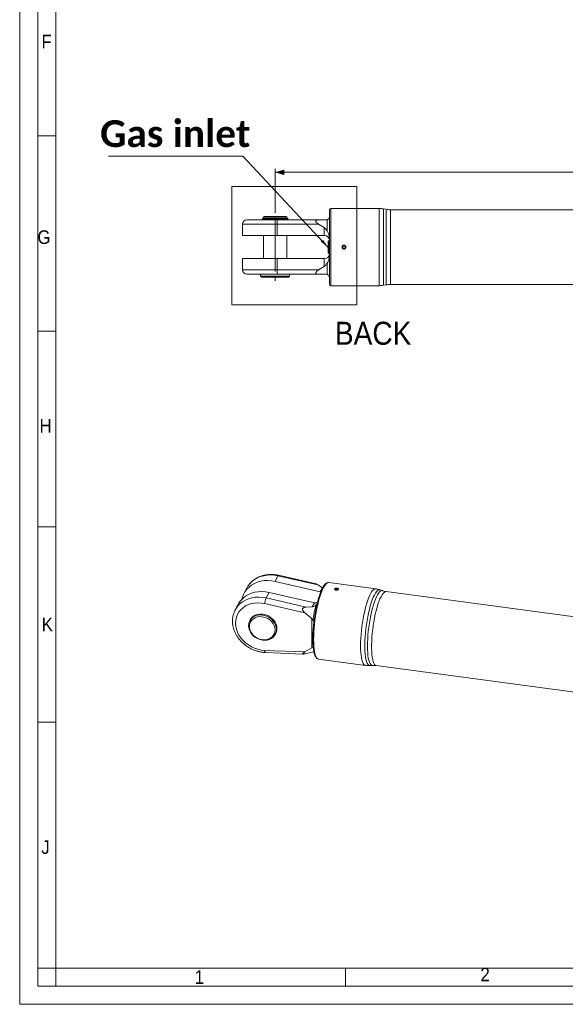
# Model space of a CAD drawing. Header units: millimetres. Extents: x 30 to 2493, y 30 to 1752.
# Tile 1 of 7: x 30 to 482, y 30 to 846. Entities that reach past the tile are written whole.
import ezdxf

# ---------------------------------------------------------------- set-up
doc = ezdxf.new("R2010")
doc.units = ezdxf.units.MM
doc.header["$LTSCALE"] = 3
doc.linetypes.add('SLD-Centro', pattern=[19.05, 15.24, -1.27, 1.27, -1.27])
doc.linetypes.add('SLD-Solido', pattern=[0])
doc.styles.add('SLDTEXTSTYLE0', font='GOTHIC.TTF', dxfattribs={"width": 0.913})
doc.styles.add('SLDTEXTSTYLE3', font='CALIBRI.TTF')
doc.styles.add('SLDTEXTSTYLE4', font='CALIBRIB.TTF')
doc.styles.get("Standard").update_dxf_attribs({"font": 'CALIBRIB.TTF'})
doc.dimstyles.new('SLDDIMSTYLE0', dxfattribs={"dimtxt": 22.225, "dimasz": 7.5, "dimexe": 0, "dimexo": 0.0625, "dimgap": 5.55625, "dimtad": 1, "dimrnd": 1e-09, "dimzin": 12, "dimdsep": 46, "dimtxsty": 'SLDTEXTSTYLE4', "dimsah": 1, "dimcen": 0.09, "dimadec": 0, "dimazin": 3, "dimtfac": 1, "dimtofl": 0, "dimtmove": 0, "dimatfit": 3, "dimfxl": 0, "dimfrac": 2, "dimtolj": 1, "dimtzin": 12, "dimarcsym": 0})
doc.dimstyles.new('SLDDIMSTYLE2', dxfattribs={"dimtxt": 0.18, "dimasz": 7.5, "dimexe": 0, "dimexo": 0.0625, "dimgap": 0, "dimtad": 0, "dimtih": 1, "dimtoh": 1, "dimdec": 0, "dimrnd": 1e-09, "dimzin": 0, "dimdsep": 46, "dimtxsty": 'Standard', "dimsah": 1, "dimcen": 0.09, "dimadec": 0, "dimazin": 0, "dimtfac": 7.5, "dimtdec": 0, "dimtofl": 0, "dimtmove": 0, "dimatfit": 3, "dimfxl": 0, "dimfrac": 2, "dimtolj": 1, "dimtzin": 0, "dimarcsym": 0})

# ---------------------------------------------------------------- blocks, each defined once
blk = doc.blocks.new('_D_4')
at = {"color": 7, "linetype": 'SLD-Solido', "lineweight": 0}
for p, q in [((241.59, 686.29), (241.59, 722.84)), ((1070.09, 719.84), (241.59, 719.84)), ((1070.09, 686.29), (1070.09, 722.84))]:
    blk.add_line(p, q, dxfattribs=at)
for points in [[(241.59, 719.84), (249.09, 717.59), (249.09, 722.09)], [(1070.09, 719.84), (1062.59, 722.09), (1062.59, 717.59)]]:
    blk.add_solid(points, dxfattribs=at)
at = {"color": 7, "linetype": 'SLD-Solido', "lineweight": 0, "insert": (614.46, 749.47), "char_height": 22.225, "attachment_point": 1, "style": 'SLDTEXTSTYLE3'}
blk.add_mtext('828,50', dxfattribs=at)
blk = doc.blocks.new('SW_NOTE_10')
at = {"color": 0, "linetype": 'SLD-Solido', "lineweight": 0}
blk.add_line((-111.04, 0), (0, 0), dxfattribs=at)
at = {"color": 0, "linetype": 'Continuous', "lineweight": 0, "insert": (-55.87, 29.84), "char_height": 22.225, "attachment_point": 2, "style": 'SLDTEXTSTYLE4'}
blk.add_mtext('Gas inlet', dxfattribs=at)

msp = doc.modelspace()

# ---------------------------------------------------------------- linework, layer by layer
at = {"color": 7, "linetype": 'SLD-Solido', "lineweight": 0}
for p, q in [((30, 1752), (30, 30)), ((45, 1737), (45, 45)), ((60, 750), (45, 750)), ((205.622, 707.994), (309.124, 707.994)), ((205.622, 609.998), (205.622, 707.994)), ((309.124, 609.998), (309.124, 707.994)), ((205.622, 609.998), (309.124, 609.998)), ((45, 588), (60, 588)), ((45, 426), (60, 426)), ((45, 264), (60, 264)), ((60, 60), (45, 60)), ((60, 45), (60, 60)), ((300, 45), (300, 60)), ((45, 45), (2478, 45)), ((30, 30), (2493, 30))]:
    msp.add_line(p, q, dxfattribs=at)
at = {"color": 7, "linetype": 'SLD-Solido', "lineweight": 15}
for p, q in [((60, 1722), (60, 60)), ((286.594, 688.841), (286.594, 626.841)), ((327.845, 689.841), (287.594, 689.841)), ((333.542, 689.145), (331.318, 689.538)), ((916.673, 688.841), (337.015, 688.841)), ((218.094, 680.341), (242.946, 680.341)), ((231.014, 681.691), (231.014, 681.011)), ((231.014, 681.691), (244.739, 681.691)), ((237.976, 681.011), (231.014, 681.011)), ((232.544, 683.291), (232.044, 682.791)), ((232.044, 682.791), (232.044, 681.791)), ((251.144, 682.791), (232.044, 682.791)), ((244.861, 681.791), (232.044, 681.791)), ((232.044, 680.841), (232.044, 680.341)), ((251.144, 680.841), (232.044, 680.841)), ((232.469, 681.791), (232.469, 681.691)), ((232.469, 681.011), (232.469, 680.841)), ((250.644, 683.291), (232.544, 683.291)), ((237.976, 681.011), (237.976, 681.023)), ((238.473, 681.023), (237.976, 681.023)), ((237.976, 681.011), (238.473, 681.011)), ((252.174, 681.111), (238.45, 681.111)), ((242.946, 680.341), (277.557, 680.341)), ((244.715, 681.78), (245.213, 681.78)), ((244.861, 681.791), (245.213, 681.791)), ((252.174, 681.791), (245.213, 681.791)), ((245.213, 681.78), (245.213, 681.791)), ((251.144, 682.791), (250.644, 683.291)), ((250.719, 680.841), (250.719, 681.111)), ((251.144, 681.791), (251.144, 682.791)), ((251.144, 680.341), (251.144, 680.841)), ((252.174, 681.111), (252.174, 681.791)), ((283.594, 680.341), (277.557, 680.341)), ((284.594, 680.513), (283.594, 680.341)), ((284.594, 671.232), (284.594, 680.513)), ((214.594, 676.841), (214.594, 667.391)), ((243.312, 676.841), (243.312, 667.391)), ((277.6, 676.841), (243.312, 676.841)), ((277.6, 676.841), (282.176, 674.023)), ((282.176, 674.023), (282.176, 667.391)), ((214.594, 667.391), (243.312, 667.391)), ((232.044, 667.391), (232.044, 648.291)), ((243.312, 667.391), (282.176, 667.391)), ((251.144, 648.291), (251.144, 667.391)), ((282.176, 667.391), (282.594, 667.391)), ((286.106, 663.067), (285.594, 662.582)), ((285.594, 653.101), (285.594, 662.582)), ((286.594, 663.042), (286.106, 663.067)), ((286.106, 663.067), (286.106, 652.615)), ((298.594, 658.996), (297.594, 658.419)), ((297.594, 658.419), (297.594, 657.264)), ((297.594, 657.264), (298.594, 656.687)), ((299.594, 658.419), (298.594, 658.996)), ((298.594, 656.687), (299.594, 657.264)), ((299.594, 657.264), (299.594, 658.419)), ((214.594, 648.291), (214.594, 638.841)), ((243.312, 648.291), (214.594, 648.291)), ((243.312, 648.291), (243.312, 638.841)), ((282.176, 648.291), (243.312, 648.291)), ((282.176, 648.291), (282.176, 641.66)), ((282.594, 648.291), (282.176, 648.291)), ((285.594, 653.101), (286.106, 652.615)), ((286.106, 652.615), (286.594, 652.641)), ((243.312, 638.841), (277.6, 638.841)), ((282.176, 641.66), (277.6, 638.841)), ((284.594, 635.17), (284.594, 644.451)), ((242.946, 635.341), (218.094, 635.341)), ((229.594, 635.341), (229.594, 633.841)), ((229.594, 633.841), (230.594, 632.841)), ((253.594, 633.841), (229.594, 633.841)), ((252.594, 632.841), (230.594, 632.841)), ((277.557, 635.341), (242.946, 635.341)), ((252.594, 632.841), (253.594, 633.841)), ((253.594, 633.841), (253.594, 635.341)), ((283.594, 635.341), (284.594, 635.17)), ((287.594, 625.841), (327.845, 625.841)), ((331.318, 626.145), (333.542, 626.538)), ((337.015, 626.841), (916.673, 626.841)), ((243.919, 385.245), (241.473, 380.681)), ((277.039, 377.686), (243.919, 385.245)), ((275.441, 378.593), (244.344, 385.69)), ((218.669, 376.009), (218.377, 375.484)), ((241.473, 380.681), (279.013, 372.114)), ((277.039, 377.686), (280.729, 375.317)), ((280.746, 375.306), (280.372, 375.552)), ((324.902, 374.452), (286.024, 379.661)), ((218.377, 375.484), (215.931, 370.92)), ((236.529, 371.456), (234.084, 366.892)), ((274.069, 362.889), (236.529, 371.456)), ((280.729, 375.317), (279.013, 372.114)), ((291.583, 374.642), (291.284, 374.084)), ((291.284, 374.084), (292.101, 373.676)), ((292.699, 374.792), (291.583, 374.642)), ((291.583, 373.935), (291.583, 374.642)), ((292.101, 373.676), (293.216, 373.826)), ((293.515, 374.383), (292.699, 374.792)), ((292.699, 373.756), (292.699, 374.792)), ((293.216, 373.826), (293.515, 374.383)), ((330.592, 372.962), (328.499, 373.638)), ((893.535, 297.261), (333.628, 372.274)), ((210.988, 361.696), (208.542, 357.132)), ((266.256, 354.605), (232.824, 362.235)), ((234.084, 366.892), (267.203, 359.334)), ((272.353, 359.686), (267.203, 359.334)), ((274.069, 362.889), (272.353, 359.686)), ((220.942, 348.699), (220.553, 347.974)), ((272.087, 349.665), (273.009, 348.406)), ((272.087, 349.665), (272.087, 325.526)), ((241.707, 336.638), (242.095, 337.363)), ((232.824, 323.477), (266.256, 322.148)), ((233.591, 321.67), (264.742, 320.432)), ((272.087, 325.526), (266.256, 322.148)), ((267.203, 320.789), (272.353, 321.975)), ((273.009, 326.361), (272.087, 325.526)), ((272.353, 321.975), (273.842, 322.283)), ((277.525, 316.228), (316.404, 311.019)), ((320.088, 310.858), (322.286, 310.96)), ((325.395, 310.823), (885.302, 235.81)), ((60, 60), (2463, 60))]:
    msp.add_line(p, q, dxfattribs=at)
at = {"color": 8, "linetype": 'SLD-Solido', "lineweight": 15}
for p, q in [((287.594, 689.841), (287.594, 625.841)), ((327.845, 625.841), (327.845, 689.841)), ((331.318, 689.538), (331.318, 626.145)), ((333.542, 626.538), (333.542, 689.145)), ((337.015, 688.841), (337.015, 626.841)), ((243.312, 676.841), (214.594, 676.841)), ((214.594, 638.841), (243.312, 638.841))]:
    msp.add_line(p, q, dxfattribs=at)
at = {"color": 7, "linetype": 'SLD-Centro', "lineweight": 0}
msp.add_line((241.594, 683.291), (241.594, 629.42), dxfattribs=at)
at = {"color": 8, "linetype": 'SLD-Solido', "lineweight": 15, "flags": 128}
for points in [[(243.919, 385.245), (240.918, 385.768), (237.922, 385.968), (234.975, 385.842), (232.118, 385.392), (229.393, 384.626), (226.837, 383.552), (224.489, 382.188), (222.381, 380.551), (220.543, 378.667), (219.003, 376.562), (218.669, 376.009)], [(286.024, 379.661), (285.916, 379.672), (285.143, 379.547), (284.334, 379.077), (283.496, 378.265), (282.64, 377.121), (281.774, 375.657), (280.909, 373.89), (280.053, 371.839), (279.215, 369.525), (278.406, 366.975), (277.633, 364.217), (276.906, 361.281), (276.233, 358.198), (275.62, 355.003), (275.074, 351.73), (274.602, 348.417), (274.208, 345.098), (273.898, 341.81), (273.673, 338.589), (273.538, 335.471), (273.492, 332.49), (273.538, 329.678), (273.673, 327.066), (273.898, 324.682), (274.208, 322.554), (274.602, 320.704), (275.074, 319.152), (275.62, 317.916), (276.233, 317.009), (276.906, 316.44), (277.525, 316.228)], [(208.555, 357.157), (209.168, 358.209), (210.708, 360.315), (212.546, 362.199), (214.654, 363.835), (217.002, 365.2), (219.558, 366.273), (222.283, 367.04), (225.14, 367.489), (228.087, 367.615), (231.083, 367.415), (234.084, 366.892)], [(312.371, 327.281), (312.416, 330.262), (312.552, 333.38), (312.776, 336.601), (313.087, 339.889), (313.481, 343.208), (313.953, 346.522), (314.498, 349.794), (315.111, 352.989), (315.785, 356.072), (316.512, 359.008), (317.285, 361.767), (318.094, 364.316), (318.931, 366.63), (319.787, 368.681), (320.653, 370.449), (321.519, 371.912), (322.375, 373.056), (323.213, 373.868), (324.022, 374.339), (324.794, 374.463), (324.903, 374.452)], [(328.499, 373.638), (327.983, 373.716), (327.198, 373.528), (326.376, 372.987), (325.528, 372.097), (324.662, 370.87), (323.789, 369.319), (322.919, 367.461), (322.061, 365.319), (321.225, 362.915), (320.42, 360.278), (319.657, 357.437), (318.942, 354.424), (318.285, 351.273), (317.692, 348.021), (317.172, 344.704), (316.728, 341.36), (316.368, 338.025), (316.093, 334.74), (315.909, 331.539), (315.816, 328.461), (315.816, 325.539), (315.909, 322.807), (316.093, 320.296), (316.368, 318.033), (316.728, 316.046), (317.172, 314.356), (317.692, 312.982), (318.285, 311.94), (318.942, 311.243), (319.657, 310.897), (320.088, 310.858)], [(318.055, 326.88), (318.101, 329.847), (318.238, 332.952), (318.465, 336.159), (318.779, 339.433), (319.177, 342.736), (319.653, 346.03), (320.204, 349.279), (320.822, 352.445), (321.5, 355.493), (322.231, 358.387), (323.007, 361.097), (323.818, 363.589), (324.656, 365.838), (325.511, 367.816), (326.373, 369.501), (327.232, 370.875), (328.08, 371.922), (328.905, 372.63), (329.7, 372.99), (330.454, 373), (330.591, 372.962)], [(333.628, 372.274), (333.399, 372.288), (332.631, 372.105), (331.828, 371.575), (330.998, 370.705), (330.152, 369.505), (329.298, 367.988), (328.447, 366.171), (327.607, 364.076), (326.79, 361.725), (326.003, 359.145), (325.256, 356.367), (324.557, 353.42), (323.914, 350.339), (323.335, 347.158), (322.826, 343.914), (322.392, 340.643), (322.039, 337.382), (321.771, 334.168), (321.59, 331.038), (321.5, 328.027), (321.5, 325.169), (321.59, 322.497), (321.771, 320.041), (322.039, 317.829), (322.392, 315.885), (322.826, 314.232), (323.335, 312.888), (323.914, 311.87), (324.557, 311.187), (325.256, 310.849), (325.395, 310.823)], [(316.404, 311.019), (315.785, 311.232), (315.111, 311.8), (314.498, 312.707), (313.953, 313.943), (313.481, 315.495), (313.087, 317.345), (312.776, 319.474), (312.552, 321.857), (312.416, 324.469), (312.371, 327.281)], [(322.285, 310.959), (322.231, 310.958), (321.5, 311.124), (320.822, 311.64), (320.204, 312.501), (319.653, 313.695), (319.177, 315.21), (318.779, 317.029), (318.465, 319.13), (318.238, 321.491), (318.101, 324.084), (318.055, 326.88)], [(232.824, 323.477), (232.911, 322.912), (233.028, 322.434), (233.173, 322.061), (233.339, 321.807), (233.521, 321.682), (233.591, 321.67)]]:
    msp.add_lwpolyline(points, dxfattribs=at)
at = {"color": 7, "linetype": 'SLD-Solido', "lineweight": 15, "flags": 128}
for points in [[(214.132, 365.947), (214.45, 367.246), (215.335, 369.701), (216.557, 371.998), (218.097, 374.103), (219.935, 375.987), (222.043, 377.624), (224.392, 378.988), (226.947, 380.062), (229.672, 380.828), (232.529, 381.278), (235.477, 381.404), (238.472, 381.204), (241.473, 380.681)], [(236.529, 371.456), (233.529, 371.979), (230.533, 372.179), (227.586, 372.053), (224.729, 371.604), (222.003, 370.837), (219.448, 369.764), (217.1, 368.399), (214.992, 366.763), (213.154, 364.879), (211.613, 362.773), (210.988, 361.696)], [(279.808, 372.844), (279.744, 372.696), (278.904, 370.6), (278.087, 368.25), (277.3, 365.67), (276.553, 362.891), (275.854, 359.945), (275.211, 356.864), (274.632, 353.683), (274.123, 350.439), (273.689, 347.167), (273.336, 343.907), (273.068, 340.693), (272.887, 337.563), (272.797, 334.552), (272.797, 331.694), (272.887, 329.022), (273.068, 326.566), (273.336, 324.354), (273.665, 322.519)], [(292.738, 374.865), (292.229, 374.882), (291.746, 374.8), (291.363, 374.632), (291.137, 374.403), (291.104, 374.149), (291.268, 373.907), (291.604, 373.715), (292.061, 373.603), (292.57, 373.586), (293.053, 373.668), (293.437, 373.836), (293.662, 374.065), (293.696, 374.319), (293.532, 374.561), (293.195, 374.752), (292.738, 374.865)], [(232.824, 362.235), (230.027, 362.71), (227.239, 362.862), (224.506, 362.686), (221.873, 362.187), (219.384, 361.372), (217.08, 360.255), (215, 358.855), (213.178, 357.194), (211.644, 355.3), (210.424, 353.205), (209.537, 350.943), (208.999, 348.552), (208.819, 346.072), (208.999, 343.543), (209.537, 341.008), (210.424, 338.509), (211.644, 336.087), (213.178, 333.782), (215, 331.633), (217.08, 329.675), (219.384, 327.941), (221.873, 326.459), (224.506, 325.254), (227.239, 324.346), (230.027, 323.751), (232.824, 323.477)], [(242.721, 340.753), (242.545, 342.582), (242.022, 344.401), (241.168, 346.158), (240.01, 347.797), (238.581, 349.269), (236.926, 350.53), (235.095, 351.541), (233.143, 352.271), (231.13, 352.699), (229.117, 352.81), (227.166, 352.603), (225.335, 352.083), (223.68, 351.265), (222.251, 350.176), (221.092, 348.847), (220.238, 347.32), (219.715, 345.64), (219.539, 343.859), (219.715, 342.031), (220.238, 340.211), (221.092, 338.455), (222.251, 336.816), (223.68, 335.343), (225.335, 334.083), (227.166, 333.072), (229.117, 332.341), (231.13, 331.914), (233.143, 331.802), (235.095, 332.01), (236.926, 332.53), (238.581, 333.347), (240.01, 334.437), (241.168, 335.765), (242.022, 337.293), (242.545, 338.972), (242.721, 340.753)], [(241.497, 340.4), (241.326, 342.124), (240.819, 343.838), (239.993, 345.487), (238.873, 347.019), (237.496, 348.384), (235.906, 349.538), (234.155, 350.443), (232.298, 351.072), (230.395, 351.404), (228.507, 351.427), (226.695, 351.142), (225.018, 350.558), (223.529, 349.693), (222.275, 348.574), (221.298, 347.239), (220.629, 345.73), (220.289, 344.095), (220.289, 342.387), (220.629, 340.661), (221.298, 338.973), (222.275, 337.376), (223.529, 335.921), (225.018, 334.657), (226.695, 333.623), (228.507, 332.853), (230.395, 332.37), (232.298, 332.192), (234.155, 332.323), (235.906, 332.76), (237.496, 333.488), (238.873, 334.484), (239.993, 335.715), (240.819, 337.143), (241.326, 338.722), (241.497, 340.4)], [(243.11, 341.478), (242.933, 343.306), (242.411, 345.126), (241.557, 346.882), (240.398, 348.521), (238.969, 349.993), (237.314, 351.254), (235.483, 352.265), (233.531, 352.995), (231.518, 353.423), (229.506, 353.535), (227.554, 353.327), (225.723, 352.807), (224.068, 351.99), (222.639, 350.9), (221.48, 349.572), (220.942, 348.699)]]:
    msp.add_lwpolyline(points, dxfattribs=at)
at = {"color": 7, "linetype": 'SLD-Solido', "lineweight": 15}
msp.add_circle((298.594, 657.841), 1.307, dxfattribs=at)
for centre, radius, start, end in [((287.594, 688.841), 1, 90, 180), ((327.845, 669.841), 20, 80, 90), ((337.015, 708.841), 20, 260, 270), ((218.094, 676.841), 3.5, 90, 180), ((234.665, 677.707), 8.69, 354.286069, 17.648784), ((282.594, 663.391), 4, 6.50952, 90), ((282.594, 652.291), 4, 270, 353.49048), ((218.094, 638.841), 3.5, 180, 270), ((234.665, 637.976), 8.69, 342.351216, 5.713931), ((287.594, 626.841), 1, 180, 270), ((327.845, 645.841), 20, 270, 280), ((337.015, 606.841), 20, 90, 100), ((280.016, 376.504), 4.503, 257.130815, 262.354464), ((248.455, 360.507), 15.726, 156.046579, 173.694773), ((377.522, 335.338), 105.327, 165.804995, 172.87298), ((275.072, 367.279), 4.503, 257.130815, 262.354464), ((234.468, 341.425), 8.641, 331.960227, 0.351626)]:
    msp.add_arc(centre, radius, start, end, dxfattribs=at)
at = {"color": 8, "linetype": 'SLD-Solido', "lineweight": 15}
msp.add_arc((244.514, 385.102), 0.612, 106.094699, 166.512416, dxfattribs=at)
at = {"color": 7, "linetype": 'SLD-Solido', "lineweight": 15}
for centre, major_axis, ratio, start_param, end_param in [((241.594, 681.023), (10.579, 1.759), 0.0586904, 1.8628268, 1.9101034), ((241.594, 681.78), (10.579, 1.759), 0.0586904, 5.0044194, 5.051696), ((275.508, 368.212), (1.34, 5.338), 0.7061092, 3.2214075, 3.7783109)]:
    msp.add_ellipse(centre, major_axis=major_axis, ratio=ratio, start_param=start_param, end_param=end_param, dxfattribs=at)
for points, knots in [([(277.557, 680.341), (277.023, 680.319), (276.298, 680.288), (275.581, 679.968), (275.288, 679.679), (275.2, 679.31), (275.289, 678.91), (275.6, 678.398), (276.354, 677.635), (277.104, 677.157), (277.6, 676.841)], [0, 0, 0, 0, 0.2628615, 0.3562129, 0.4502717, 0.5140329, 0.5780084, 0.6531006, 0.7702596, 1, 1, 1, 1]), ([(286.594, 683.341), (286.585, 683.113), (286.567, 682.648), (286.193, 681.727), (285.491, 680.94), (284.877, 680.647), (284.594, 680.513)], [0, 0, 0, 0, 0.3470799, 0.7043893, 0.8640508, 1, 1, 1, 1]), ([(282.176, 674.023), (282.617, 673.678), (283.618, 672.892), (284.244, 671.828), (284.594, 671.232)], [0, 0, 0, 0, 0.44007474, 1, 1, 1, 1]), ([(284.594, 671.232), (284.85, 670.931), (285.642, 670.001), (286.179, 668.163), (286.488, 665.976), (286.542, 664.559), (286.569, 663.845)], [0, 0, 0, 0, 0.1541214, 0.4763027, 0.7361232, 1, 1, 1, 1]), ([(298.594, 659.441), (298.7, 659.441), (298.804, 659.431), (299.009, 659.39), (299.11, 659.36), (299.304, 659.279), (299.396, 659.23), (299.57, 659.114), (299.652, 659.046), (299.873, 658.825), (299.993, 658.647), (300.152, 658.262), (300.194, 658.051), (300.194, 657.738), (300.184, 657.632), (300.143, 657.427), (300.113, 657.327), (300.033, 657.133), (299.983, 657.039), (299.867, 656.866), (299.801, 656.785), (299.652, 656.636), (299.571, 656.57), (299.397, 656.454), (299.304, 656.404), (299.11, 656.323), (299.01, 656.293), (298.805, 656.252), (298.699, 656.241), (298.386, 656.241), (298.176, 656.283), (297.79, 656.442), (297.612, 656.562), (297.39, 656.783), (297.323, 656.865), (297.206, 657.039), (297.157, 657.131), (297.077, 657.324), (297.046, 657.426), (297.005, 657.63), (296.994, 657.734), (296.994, 658.051), (297.036, 658.259), (297.156, 658.55), (297.205, 658.642), (297.321, 658.816), (297.388, 658.898), (297.61, 659.12), (297.788, 659.239), (298.173, 659.399), (298.383, 659.441), (298.594, 659.441)], [0, 0, 0, 0, 0.03125, 0.03125, 0.0625, 0.0625, 0.09375, 0.09375, 0.125, 0.125, 0.1875, 0.1875, 0.25, 0.25, 0.28125, 0.28125, 0.3125, 0.3125, 0.34375, 0.34375, 0.375, 0.375, 0.40625, 0.40625, 0.4375, 0.4375, 0.46875, 0.46875, 0.5, 0.5, 0.5625, 0.5625, 0.625, 0.625, 0.65625, 0.65625, 0.6875, 0.6875, 0.71875, 0.71875, 0.75, 0.75, 0.8125, 0.8125, 0.84375, 0.84375, 0.875, 0.875, 0.9375, 0.9375, 1, 1, 1, 1]), ([(286.569, 651.838), (286.522, 650.755), (286.441, 648.892), (285.903, 646.421), (285.194, 645.041), (284.626, 644.482), (284.594, 644.451)], [0, 0, 0, 0, 0.4012541, 0.6905506, 0.9828403, 1, 1, 1, 1]), ([(277.6, 638.841), (277.102, 638.525), (276.306, 638.018), (275.534, 637.213), (275.252, 636.67), (275.204, 636.298), (275.326, 635.95), (275.731, 635.6), (276.508, 635.377), (277.204, 635.353), (277.557, 635.341)], [0, 0, 0, 0, 0.2307393, 0.3692525, 0.4349343, 0.500998, 0.5618295, 0.6563841, 0.8255076, 1, 1, 1, 1]), ([(284.594, 644.451), (284.371, 644.071), (283.918, 643.298), (283.098, 642.335), (282.447, 641.858), (282.176, 641.66)], [0, 0, 0, 0, 0.3613628, 0.7340896, 1, 1, 1, 1]), ([(277.557, 635.341), (278.71, 635.341), (280.777, 635.341), (282.73, 635.341), (283.594, 635.341)], [0, 0, 0, 0, 0.5573354, 1, 1, 1, 1]), ([(284.594, 635.17), (284.863, 635.043), (285.556, 634.716), (286.101, 634.039), (286.449, 633.368), (286.578, 632.768), (286.589, 632.486), (286.594, 632.341)], [0, 0, 0, 0, 0.1285619, 0.3322257, 0.5501794, 0.7687435, 1, 1, 1, 1]), ([(244.344, 385.69), (243.833, 385.798), (242.394, 386.102), (240.005, 386.382), (237.21, 386.44), (234.461, 386.205), (231.795, 385.685), (229.246, 384.884), (226.847, 383.813), (224.629, 382.485), (222.618, 380.921), (220.855, 379.133), (219.542, 377.493), (218.93, 376.395), (218.72, 376.019)], [0, 0, 0, 0, 0.050139, 0.141281, 0.2324672, 0.3235838, 0.4145669, 0.505339, 0.5958172, 0.6859264, 0.7756165, 0.8648784, 0.9537539, 1, 1, 1, 1]), ([(275.439, 378.584), (275.457, 378.581), (275.539, 378.571), (276.057, 378.291), (276.647, 377.927), (277.039, 377.686)], [0, 0, 0, 0, 0.088173, 0.396125, 1, 1, 1, 1]), ([(285.987, 379.642), (285.738, 379.66), (285.188, 379.699), (284.356, 379.391), (283.508, 378.837), (282.647, 377.975), (281.764, 376.795), (280.884, 375.28), (280.262, 374.066), (279.941, 373.292), (279.9, 373.193)], [0, 0, 0, 0, 0.1017632, 0.2244693, 0.3559539, 0.5038059, 0.662356, 0.8209232, 0.977251, 1, 1, 1, 1]), ([(292.814, 374.972), (292.916, 374.958), (293.014, 374.94), (293.201, 374.896), (293.291, 374.869), (293.457, 374.808), (293.533, 374.775), (293.671, 374.7), (293.733, 374.659), (293.89, 374.531), (293.959, 374.433), (294.013, 374.233), (293.999, 374.128), (293.918, 373.977), (293.881, 373.926), (293.788, 373.831), (293.733, 373.785), (293.606, 373.699), (293.533, 373.658), (293.377, 373.585), (293.292, 373.553), (293.109, 373.495), (293.014, 373.471), (292.816, 373.434), (292.713, 373.42), (292.505, 373.403), (292.401, 373.4), (292.192, 373.405), (292.087, 373.413), (291.784, 373.453), (291.592, 373.503), (291.261, 373.636), (291.119, 373.721), (290.963, 373.863), (290.919, 373.914), (290.851, 374.017), (290.827, 374.07), (290.8, 374.177), (290.796, 374.231), (290.81, 374.337), (290.827, 374.389), (290.908, 374.542), (291.002, 374.635), (291.194, 374.755), (291.265, 374.792), (291.422, 374.856), (291.508, 374.885), (291.779, 374.957), (291.982, 374.987), (292.396, 375.008), (292.61, 374.999), (292.814, 374.972)], [0, 0, 0, 0, 0.03125, 0.03125, 0.0625, 0.0625, 0.09375, 0.09375, 0.125, 0.125, 0.1875, 0.1875, 0.25, 0.25, 0.28125, 0.28125, 0.3125, 0.3125, 0.34375, 0.34375, 0.375, 0.375, 0.40625, 0.40625, 0.4375, 0.4375, 0.46875, 0.46875, 0.5, 0.5, 0.5625, 0.5625, 0.625, 0.625, 0.65625, 0.65625, 0.6875, 0.6875, 0.71875, 0.71875, 0.75, 0.75, 0.8125, 0.8125, 0.84375, 0.84375, 0.875, 0.875, 0.9375, 0.9375, 1, 1, 1, 1]), ([(328.511, 373.626), (327.701, 373.874), (326.516, 374.238), (325.286, 374.371), (324.897, 374.413)], [0, 0, 0, 0, 0.6833429, 1, 1, 1, 1]), ([(333.634, 372.311), (333.355, 372.338), (332.32, 372.436), (331.329, 372.739), (330.605, 372.961)], [0, 0, 0, 0, 0.2689963, 1, 1, 1, 1]), ([(267.203, 359.334), (266.924, 359.31), (266.503, 359.274), (265.953, 359.157), (265.524, 359.027), (265.166, 358.868), (264.883, 358.689), (264.69, 358.531), (264.524, 358.35), (264.394, 358.149), (264.299, 357.922), (264.25, 357.688), (264.242, 357.45), (264.273, 357.18), (264.358, 356.871), (264.543, 356.455), (264.845, 355.987), (265.268, 355.488), (265.741, 355.025), (266.084, 354.745), (266.256, 354.605)], [0, 0, 0, 0, 0.11434979, 0.17233694, 0.230714, 0.29895647, 0.33404113, 0.36957724, 0.40204386, 0.43526344, 0.46778081, 0.50141579, 0.53147582, 0.56224045, 0.60888555, 0.65680759, 0.74033372, 0.82588031, 0.91264, 1, 1, 1, 1]), ([(275.411, 361.167), (275.097, 360.914), (274.46, 360.4), (273.418, 359.862), (272.666, 359.738), (272.353, 359.686)], [0, 0, 0, 0, 0.36135862, 0.73409235, 1, 1, 1, 1]), ([(276.394, 362.166), (276.135, 361.836), (275.849, 361.471), (275.45, 361.194), (275.411, 361.167)], [0, 0, 0, 0, 0.9033203, 1, 1, 1, 1]), ([(208.58, 357.143), (208.482, 356.979), (207.962, 356.109), (207.296, 354.385), (206.611, 352.005), (206.25, 349.529), (206.188, 347.002), (206.433, 344.447), (206.982, 341.896), (207.829, 339.379), (208.965, 336.926), (210.376, 334.567), (212.046, 332.332), (213.955, 330.248), (216.078, 328.341), (218.391, 326.635), (220.865, 325.151), (223.47, 323.907), (226.174, 322.918), (228.946, 322.201), (231.431, 321.799), (232.978, 321.707), (233.591, 321.67)], [0, 0, 0, 0, 0.0121103, 0.0640624, 0.1159863, 0.1679631, 0.2200705, 0.2723644, 0.3248738, 0.3776012, 0.4305287, 0.4836256, 0.5368569, 0.5901895, 0.6435963, 0.6970573, 0.7505593, 0.8040941, 0.8576555, 0.9112366, 0.964828, 1, 1, 1, 1]), ([(266.256, 354.605), (267.369, 353.717), (269.366, 352.122), (271.252, 350.419), (272.087, 349.665)], [0, 0, 0, 0, 0.5573381, 1, 1, 1, 1]), ([(273.009, 348.406), (273.256, 348.121), (273.58, 347.749), (273.7, 347.274), (273.728, 347.162)], [0, 0, 0, 0, 0.7646164, 1, 1, 1, 1]), ([(266.256, 322.148), (266.001, 322.012), (265.616, 321.807), (265.153, 321.525), (264.864, 321.331), (264.635, 321.159), (264.463, 321.01), (264.328, 320.863), (264.256, 320.74), (264.241, 320.642), (264.267, 320.57), (264.334, 320.511), (264.447, 320.466), (264.606, 320.438), (264.844, 320.426), (265.162, 320.44), (265.548, 320.481), (265.95, 320.541), (266.497, 320.637), (266.92, 320.728), (267.203, 320.789)], [0, 0, 0, 0, 0.1302448, 0.196323, 0.2628605, 0.3092449, 0.3560588, 0.4025118, 0.4501744, 0.4816552, 0.5139674, 0.5454824, 0.5780072, 0.6150371, 0.653134, 0.7109615, 0.7702887, 0.8268986, 0.8839372, 1, 1, 1, 1]), ([(273.699, 322.027), (273.803, 321.573), (274.042, 320.521), (274.523, 319.171), (275.118, 317.98), (275.794, 317.096), (276.547, 316.531), (277.16, 316.241), (277.499, 316.247), (277.551, 316.247)], [0, 0, 0, 0, 0.1410189, 0.3265428, 0.5149187, 0.6849903, 0.8353202, 0.9747213, 1, 1, 1, 1]), ([(316.409, 311.056), (316.71, 311.007), (317.842, 310.82), (319.086, 310.774), (320.009, 310.864), (320.093, 310.872)], [0, 0, 0, 0, 0.2475611, 0.9309886, 1, 1, 1, 1]), ([(322.31, 310.928), (322.893, 310.958), (323.919, 311.012), (324.945, 310.853), (325.39, 310.784)], [0, 0, 0, 0, 0.5669498, 1, 1, 1, 1])]:
    msp.add_open_spline(points, degree=3, knots=knots, dxfattribs=at)

# ---------------------------------------------------------------- block references
at = {"color": 7, "linetype": 'Continuous', "lineweight": 0}
msp.add_blockref('SW_NOTE_10', (214.709, 733.175), dxfattribs=at)

# ---------------------------------------------------------------- texts
at = {"color": 7, "linetype": 'Continuous', "lineweight": 0, "char_height": 11.286, "attachment_point": 1, "style": 'SLDTEXTSTYLE0'}
for s, insert in [('F', (48.057, 833.885)), ('G', (44.747, 671.728)), ('H', (46.402, 515.249)), ('K', (48.291, 350.658)), ('J', (47.893, 165.912)), ('1', (175.03, 58.24)), ('2', (411.701, 60.355))]:
    msp.add_mtext(s, dxfattribs=dict(at, insert=insert))
at = {"color": 7, "linetype": 'SLD-Solido', "lineweight": 0, "insert": (291.093, 595.904), "char_height": 19.05, "attachment_point": 1, "style": 'SLDTEXTSTYLE0'}
msp.add_mtext('BACK', dxfattribs=at)

# ---------------------------------------------------------------- dimensions: what is measured, and where the dimension line sits
at = {"color": 7, "linetype": 'SLD-Solido', "lineweight": 0}
dim = msp.add_linear_dim(base=(241.594, 719.841), p1=(1070.094, 683.291), p2=(241.594, 683.291), dimstyle='SLDDIMSTYLE0', dxfattribs=at)
dim.commit()
dim.dimension.update_dxf_attribs({"geometry": '_D_4', "text_midpoint": (655.844, 719.841), "dimtype": 160})

# ---------------------------------------------------------------- leaders
at = {"color": 7, "linetype": 'Continuous', "lineweight": 0}
msp.add_leader([(285.594, 657.519), (214.709, 733.175)], dimstyle='SLDDIMSTYLE2', dxfattribs=at)

doc.saveas('drawing.dxf')
